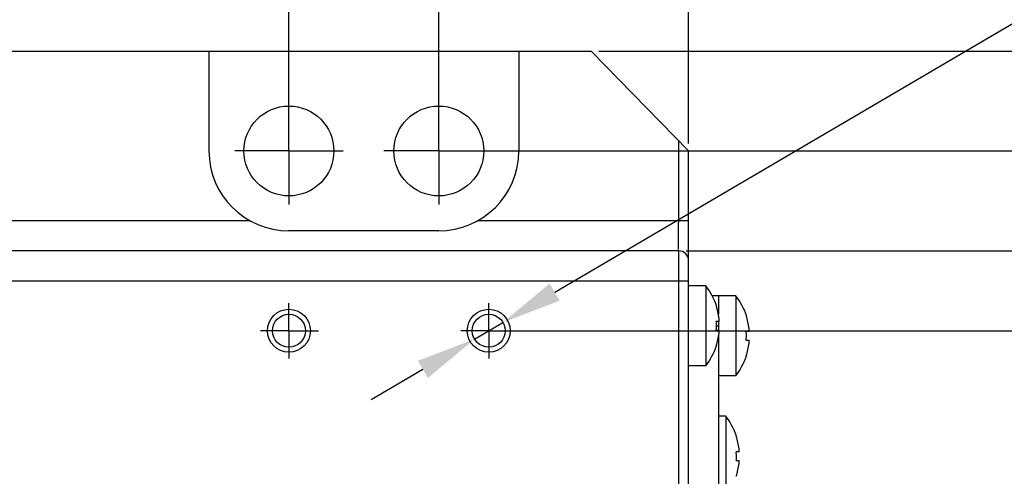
# Model space of a CAD drawing. Header units: millimetres. Extents: x 4086 to 8318, y 123 to 1549.
# Tile 26 of 56: x 6896 to 6946, y 779 to 802. Entities that reach past the tile are written whole.
import ezdxf

# ---------------------------------------------------------------- set-up
doc = ezdxf.new("R2010")
doc.units = ezdxf.units.MM
doc.styles.get("Standard").update_dxf_attribs({"font": 'SourceHanSansCN-Normal.ttf'})
doc.dimstyles.get("Standard").update_dxf_attribs({"dimscale": 6, "dimtxt": 5, "dimasz": 3, "dimexe": 0.18, "dimexo": 0.0625, "dimgap": 0.8, "dimtad": 1, "dimtoh": 1, "dimdec": 1, "dimlfac": 2, "dimzin": 0, "dimdsep": 46, "dimtxsty": 'Standard', "dimcen": 0.09, "dimclrd": 256, "dimclre": 256, "dimclrt": 256, "dimadec": 0, "dimazin": 2, "dimtfac": 1, "dimtdec": 1, "dimtofl": 0, "dimtmove": 0, "dimatfit": 3, "dimfxl": 1, "dimtolj": 1, "dimtzin": 0, "dimarcsym": 0})
doc.dimstyles.new('半径标注', dxfattribs={"dimtxt": 7, "dimasz": 3, "dimexe": 1.25, "dimexo": 0.625, "dimtad": 1, "dimtoh": 1, "dimlfac": 4, "dimdsep": 46, "dimtxsty": 'Standard', "dimcen": 2.5, "dimadec": 0, "dimazin": 0, "dimtfac": 1, "dimtmove": 0, "dimatfit": 3, "dimfxl": 1, "dimarcsym": 0})

# ---------------------------------------------------------------- blocks, each defined once
blk = doc.blocks.new('*D921')
at = {"lineweight": -2}
for p, q in [((6920.333, 786.492), (6962.855, 786.492)), ((6961.775, 780.492), (6961.775, 750.492)), ((6920.333, 744.492), (6962.855, 744.492))]:
    blk.add_line(p, q, dxfattribs=at)
for points in [[(6962.775, 780.492), (6960.775, 780.492), (6961.775, 786.492)], [(6960.775, 750.492), (6962.775, 750.492), (6961.775, 744.492)]]:
    blk.add_solid(points)
at = {"layer": 'Defpoints', "color": 0}
for p in [(6919.958, 786.492), (6919.958, 744.492), (6961.775, 744.492)]:
    blk.add_point(p, dxfattribs=at)
at = {"insert": (6953.867, 765.492), "char_height": 30, "attachment_point": 5, "rotation": 90}
blk.add_mtext('\\A1;\\A1;{\\H0.2x;82}', dxfattribs=at)
blk = doc.blocks.new('*D922')
at = {"lineweight": -2}
for p, q in [((6929.829, 790.492), (6986.269, 790.492)), ((6985.189, 784.492), (6985.189, 746.42)), ((6929.833, 740.42), (6986.269, 740.42))]:
    blk.add_line(p, q, dxfattribs=at)
for points in [[(6986.189, 784.492), (6984.189, 784.492), (6985.189, 790.492)], [(6984.189, 746.42), (6986.189, 746.42), (6985.189, 740.42)]]:
    blk.add_solid(points)
at = {"layer": 'Defpoints', "color": 0}
for p in [(6929.454, 790.492), (6929.458, 740.42), (6985.189, 740.42)]:
    blk.add_point(p, dxfattribs=at)
at = {"insert": (6977.281, 765.456), "char_height": 30, "attachment_point": 5, "rotation": 90}
blk.add_mtext('\\A1;\\A1;{\\H0.2x;100.2}', dxfattribs=at)
blk = doc.blocks.new('*D923')
at = {"lineweight": -2}
for p, q in [((6917.833, 795.492), (7008.471, 795.492)), ((7007.391, 789.492), (7007.391, 741.492)), ((6917.833, 735.492), (7008.471, 735.492))]:
    blk.add_line(p, q, dxfattribs=at)
for points in [[(7008.391, 789.492), (7006.391, 789.492), (7007.391, 795.492)], [(7006.391, 741.492), (7008.391, 741.492), (7007.391, 735.492)]]:
    blk.add_solid(points)
at = {"layer": 'Defpoints', "color": 0}
for p in [(6917.458, 795.492), (6917.458, 735.492), (7007.391, 735.492)]:
    blk.add_point(p, dxfattribs=at)
at = {"insert": (6999.483, 765.492), "char_height": 30, "attachment_point": 5, "rotation": 90}
blk.add_mtext('\\A1;\\A1;{\\H0.2x;120}', dxfattribs=at)
blk = doc.blocks.new('*D924')
at = {"lineweight": -2}
for p, q in [((6925.457, 800.492), (7033.298, 800.492)), ((7032.218, 794.492), (7032.218, 736.492)), ((6925.457, 730.492), (7033.298, 730.492))]:
    blk.add_line(p, q, dxfattribs=at)
for points in [[(7033.218, 794.492), (7031.218, 794.492), (7032.218, 800.492)], [(7031.218, 736.492), (7033.218, 736.492), (7032.218, 730.492)]]:
    blk.add_solid(points)
at = {"layer": 'Defpoints', "color": 0}
for p in [(6925.082, 800.492), (6925.082, 730.492), (7032.218, 730.492)]:
    blk.add_point(p, dxfattribs=at)
at = {"insert": (7015.31, 765.492), "char_height": 30, "attachment_point": 5, "rotation": 90}
blk.add_mtext('\\A1;\\A1;{\\H0.2x;\\P140}', dxfattribs=at)
blk = doc.blocks.new('*D925')
at = {"lineweight": -2}
for p, q in [((6917.458, 795.867), (6917.458, 813.365)), ((6929.958, 795.867), (6929.958, 813.365)), ((6911.458, 812.285), (6905.458, 812.285)), ((6935.958, 812.285), (6959.787, 812.285))]:
    blk.add_line(p, q, dxfattribs=at)
for points in [[(6911.458, 811.285), (6911.458, 813.285), (6917.458, 812.285)], [(6935.958, 813.285), (6935.958, 811.285), (6929.958, 812.285)]]:
    blk.add_solid(points)
at = {"layer": 'Defpoints', "color": 0}
for p in [(6929.958, 812.285), (6917.458, 795.492), (6929.958, 795.492)]:
    blk.add_point(p, dxfattribs=at)
at = {"insert": (6950.872, 820.193), "char_height": 30, "attachment_point": 5}
blk.add_mtext('\\A1;\\A1;{\\H0.2x;25}', dxfattribs=at)
blk = doc.blocks.new('*D926')
at = {"lineweight": -2}
for p, q in [((6909.958, 795.867), (6909.958, 829.911)), ((6929.958, 795.867), (6929.958, 829.911)), ((6903.958, 828.831), (6897.958, 828.831)), ((6935.958, 828.831), (6959.983, 828.831))]:
    blk.add_line(p, q, dxfattribs=at)
for points in [[(6903.958, 827.831), (6903.958, 829.831), (6909.958, 828.831)], [(6935.958, 829.831), (6935.958, 827.831), (6929.958, 828.831)]]:
    blk.add_solid(points)
at = {"layer": 'Defpoints', "color": 0}
for p in [(6929.958, 828.831), (6909.958, 795.492), (6929.958, 795.492)]:
    blk.add_point(p, dxfattribs=at)
at = {"insert": (6950.97, 836.739), "char_height": 30, "attachment_point": 5}
blk.add_mtext('\\A1;\\A1;{\\H0.2x;40}', dxfattribs=at)
blk = doc.blocks.new('*D927')
at = {"lineweight": -2}
for p, q in [((6849.958, 795.867), (6849.958, 840.256)), ((6909.958, 795.867), (6909.958, 840.256)), ((6903.958, 839.176), (6855.958, 839.176))]:
    blk.add_line(p, q, dxfattribs=at)
for points in [[(6855.958, 840.176), (6855.958, 838.176), (6849.958, 839.176)], [(6903.958, 838.176), (6903.958, 840.176), (6909.958, 839.176)]]:
    blk.add_solid(points)
at = {"layer": 'Defpoints', "color": 0}
for p in [(6849.958, 839.176), (6849.958, 795.492), (6909.958, 795.492)]:
    blk.add_point(p, dxfattribs=at)
at = {"insert": (6879.958, 847.084), "char_height": 30, "attachment_point": 5}
blk.add_mtext('\\A1;\\A1;{\\H0.2x;120}', dxfattribs=at)
blk = doc.blocks.new('*D928')
at = {"color": 0, "lineweight": -2}
for p, q in [((6923.257, 788.427), (6997.446, 831.96)), ((7033.133, 831.96), (6997.446, 831.96)), ((6919.246, 786.074), (6920.669, 786.909)), ((6916.659, 784.556), (6914.071, 783.038))]:
    blk.add_line(p, q, dxfattribs=at)
at = {"color": 0}
for points in [[(6923.004, 788.859), (6923.51, 787.996), (6920.669, 786.909)], [(6916.912, 784.125), (6916.406, 784.987), (6919.246, 786.074)]]:
    blk.add_solid(points, dxfattribs=at)
at = {"layer": 'Defpoints', "color": 0}
for p in [(6920.669, 786.909), (6919.246, 786.074)]:
    blk.add_point(p, dxfattribs=at)
at = {"color": 0, "insert": (7015.91, 836.211), "char_height": 7, "attachment_point": 5}
blk.add_mtext('4-M4{\\Fgdt.shx|c168;x}6', dxfattribs=at)

msp = doc.modelspace()

# ---------------------------------------------------------------- linework, layer by layer
at = {"color": 7, "linetype": 'Continuous'}
for p, q in [((6846.6153, 800.4916), (6925.0817, 800.4916)), ((6905.9576, 800.4916), (6905.9576, 795.4916)), ((6921.4576, 800.4916), (6921.4576, 795.4916)), ((6929.9576, 795.4916), (6925.0817, 800.4916)), ((6929.4576, 796.0043), (6929.4576, 791.9182)), ((6929.9576, 735.4916), (6929.9576, 795.4916)), ((6908.0234, 791.9904), (6865.9485, 791.9904)), ((6929.9576, 791.9916), (6919.3932, 791.9911)), ((6929.4576, 790.5637), (6929.4576, 791.9182)), ((6917.4576, 791.4916), (6909.9576, 791.4916)), ((6929.4576, 790.4917), (6873.9, 790.4971)), ((6929.4576, 790.4917), (6929.4576, 740.4915)), ((6877.2046, 788.9919), (6929.9576, 788.9916)), ((6930.8194, 788.7416), (6929.9576, 788.7416)), ((6930.8194, 788.7416), (6930.8194, 784.7416)), ((6932.3194, 788.2416), (6931.1347, 788.2416)), ((6931.4576, 788.2416), (6931.4576, 787.3201)), ((6932.3194, 788.2416), (6932.3194, 784.2416)), ((6931.3475, 787.7491), (6931.3409, 787.7453)), ((6931.479, 786.9616), (6931.3409, 786.9616)), ((6931.4576, 786.9616), (6931.4576, 786.5216)), ((6931.479, 786.9616), (6931.4853, 786.9839)), ((6932.8409, 787.2453), (6932.8475, 787.2491)), ((6931.3409, 786.7416), (6931.4576, 786.7416)), ((6931.3409, 786.5216), (6931.479, 786.5216)), ((6931.479, 786.3716), (6931.4852, 786.4453)), ((6932.979, 786.4616), (6932.8409, 786.4616)), ((6932.9855, 786.532), (6932.979, 786.6116)), ((6932.979, 786.4616), (6932.9852, 786.4804)), ((6932.9852, 786.4804), (6932.9855, 786.532)), ((6931.4576, 786.2416), (6931.4576, 765.7416)), ((6932.8409, 786.0216), (6932.979, 786.0216)), ((6932.9853, 785.9993), (6932.979, 786.0216)), ((6932.9853, 785.9678), (6932.9853, 785.9993)), ((6931.3475, 785.734), (6931.3409, 785.7379)), ((6932.8475, 785.234), (6932.8409, 785.2379)), ((6930.8194, 784.7416), (6929.9576, 784.7416)), ((6932.3194, 784.2416), (6931.4576, 784.2416)), ((6931.8194, 782.2125), (6931.4576, 782.2125)), ((6931.8194, 782.2125), (6931.8194, 778.2125)), ((6932.3475, 781.22), (6932.3409, 781.2162)), ((6932.479, 780.4325), (6932.3409, 780.4325)), ((6932.4853, 780.5075), (6932.479, 780.5825)), ((6932.479, 780.4325), (6932.4853, 780.4547)), ((6932.4853, 780.4547), (6932.4853, 780.5075)), ((6932.3409, 779.9925), (6932.479, 779.9925)), ((6932.479, 779.8425), (6932.4852, 779.9162)), ((6932.3475, 779.2049), (6932.3409, 779.2087))]:
    msp.add_line(p, q, dxfattribs=at)
for p, q in [((6909.9576, 795.4916), (6909.9576, 798.1439)), ((6917.4576, 795.4916), (6917.4576, 798.2055)), ((6909.9576, 795.4916), (6907.257, 795.4916)), ((6909.9576, 795.4916), (6912.6775, 795.4916)), ((6909.9576, 795.4916), (6909.9576, 792.8158)), ((6917.4576, 795.4916), (6914.7103, 795.4916)), ((6917.4576, 795.4916), (6920.254, 795.4916)), ((6917.4576, 795.4916), (6917.4576, 792.8158)), ((6909.9576, 786.4916), (6909.9576, 787.8792)), ((6919.9576, 786.4916), (6919.9576, 787.8792)), ((6909.9576, 786.4916), (6908.5282, 786.4916)), ((6909.9576, 786.4916), (6911.4348, 786.4916)), ((6909.9576, 786.4916), (6909.9576, 785.1073)), ((6919.9576, 786.4916), (6918.557, 786.4916)), ((6919.9576, 786.4916), (6921.3481, 786.4916)), ((6919.9576, 786.4916), (6919.9576, 785.1073))]:
    msp.add_line(p, q)
for points in [[(6931.4853, 786.9839), (6931.4853, 787.0366), (6931.479, 787.1116)], [(6931.4852, 786.4453), (6931.4854, 786.4995), (6931.479, 786.5216)], [(6932.979, 785.8716), (6932.9852, 785.9442), (6932.9853, 785.9678)], [(6932.4852, 779.9162), (6932.4854, 779.9704), (6932.479, 779.9925)]]:
    msp.add_lwpolyline(points, dxfattribs=at)
for centre, radius in [((6909.9576, 795.4916), 2.25), ((6917.4576, 795.4916), 2.25), ((6909.9576, 786.4916), 1.075), ((6909.9576, 786.4916), 0.825), ((6919.9576, 786.4916), 1.075), ((6919.9576, 786.4916), 0.825)]:
    msp.add_circle(centre, radius, dxfattribs=at)
for centre, radius, start, end in [((6909.9576, 795.4916), 4, 180, 270), ((6917.4576, 795.4916), 4, 270, 0), ((6929.4576, 789.9916), 0.5, 359.9474, 90.36318), ((6928.2576, 786.7416), 3.25, 18.06021, 37.97987), ((6929.7576, 786.2416), 3.25, 18.06021, 37.97987), ((6928.2576, 786.7416), 3.2425, 6.55217, 18.03235), ((6927.6828, 786.742), 3.6647, 1.2179, 3.43564), ((6927.6731, 786.7416), 3.6744, 356.56739, 1.22062), ((6929.7576, 786.2416), 3.2425, 6.55217, 18.03235), ((6928.2576, 786.7416), 3.2425, 341.96765, 353.44783), ((6929.1823, 786.242), 3.6652, 1.13021, 3.43553), ((6929.1732, 786.2416), 3.6742, 356.5673, 1.13309), ((6929.7576, 786.2416), 3.2425, 341.96765, 353.44783), ((6928.2576, 786.7416), 3.25, 322.02013, 341.93979), ((6929.7576, 786.2416), 3.25, 322.02013, 341.93979), ((6929.2576, 780.2125), 3.25, 18.06021, 37.97987), ((6929.2576, 780.2125), 3.2425, 6.55217, 18.03235), ((6928.6828, 780.2129), 3.6647, 1.2179, 3.43564), ((6928.6731, 780.2125), 3.6744, 356.56739, 1.22062), ((6929.2576, 780.2125), 3.2425, 341.96765, 353.44783)]:
    msp.add_arc(centre, radius, start, end, dxfattribs=at)

# ---------------------------------------------------------------- dimensions: what is measured, and where the dimension line sits
for base, p2, text, picture, middle in [((6849.9576, 839.1762), (6849.9576, 795.4916), '\\A1;{\\H0.2x;120}', '*D927', (6879.9576, 839.1762)), ((6929.9576, 828.8312), (6929.9576, 795.4916), '\\A1;{\\H0.2x;40}', '*D926', (6950.9704, 828.8312))]:
    dim = msp.add_linear_dim(base=base, p1=(6909.9576, 795.4916), p2=p2, text=text, dimstyle='Standard', override={"dimasz": 1, "dimtxsty": 'Standard'})
    dim.commit()
    dim.dimension.update_dxf_attribs({"geometry": picture, "text_midpoint": middle, "dimtype": 160})
dim = msp.add_diameter_dim_2p(p1=(6919.2461, 786.0741), p2=(6920.6692, 786.9091), text='4-M4{\\Fgdt.shx|c168;x}6', dimstyle='半径标注', override={"dimtxsty": 'Standard'})
dim.commit()
dim.dimension.update_dxf_attribs({"geometry": '*D928', "text_midpoint": (7015.9097, 831.96), "dimtype": 163})
dim = msp.add_linear_dim(base=(6929.9576, 812.2851), p1=(6917.4576, 795.4916), p2=(6929.9576, 795.4916), text='\\A1;{\\H0.2x;25}', dimstyle='Standard', override={"dimasz": 1, "dimtxsty": 'Standard'})
dim.commit()
dim.dimension.update_dxf_attribs({"geometry": '*D925', "text_midpoint": (6950.8724, 820.1932)})
for base, p1, p2, text, picture, middle in [((6985.1886, 740.4197), (6929.4544, 790.4916), (6929.4576, 740.4197), '\\A1;{\\H0.2x;100.2}', '*D922', (6985.1886, 765.4556)), ((7032.2178, 730.4916), (6925.0817, 800.4916), (6925.0817, 730.4916), '\\A1;{\\H0.2x;\\P140}', '*D924', (7032.2178, 765.4916)), ((7007.3912, 735.4916), (6917.4576, 795.4916), (6917.4576, 735.4916), '\\A1;{\\H0.2x;120}', '*D923', (7007.3912, 765.4916)), ((6961.775, 744.4916), (6919.9576, 786.4916), (6919.9576, 744.4916), '\\A1;{\\H0.2x;82}', '*D921', (6961.775, 765.4916))]:
    dim = msp.add_linear_dim(base=base, p1=p1, p2=p2, angle=90, text=text, dimstyle='Standard', override={"dimasz": 1, "dimtxsty": 'Standard'})
    dim.commit()
    dim.dimension.update_dxf_attribs({"geometry": picture, "text_midpoint": middle, "dimtype": 160})

doc.saveas('drawing.dxf')
